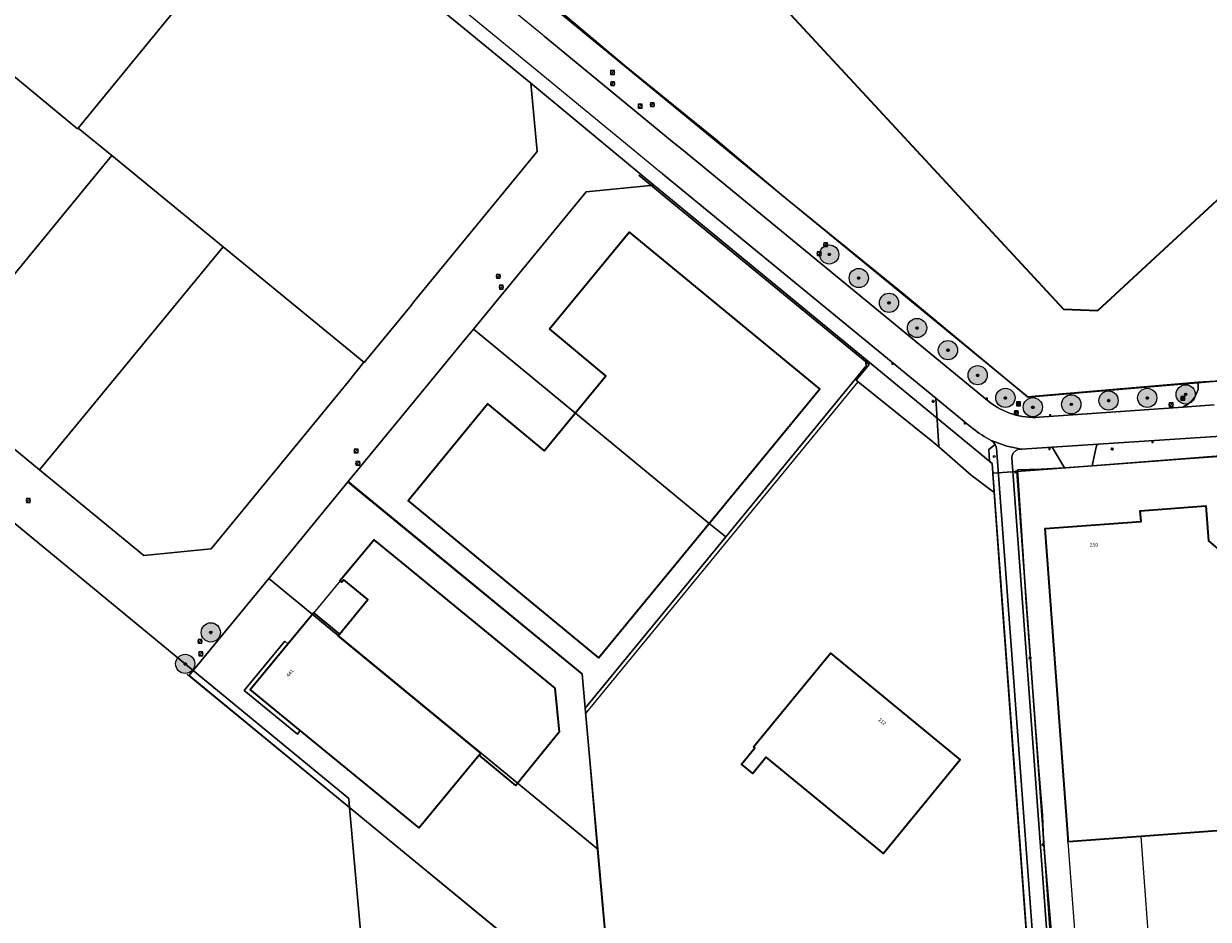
# Model space of a CAD drawing. Header units: metres. Extents: x 163543 to 168130, y 402678 to 405437.
# Tile 28 of 256: x 163914 to 164161, y 403268 to 403455. Entities that reach past the tile are written whole.
import ezdxf
from ezdxf.enums import TextEntityAlignment as Align

# ---------------------------------------------------------------- set-up
doc = ezdxf.new("R2010")
doc.units = ezdxf.units.M
doc.layers.get('0').update_dxf_attribs({"lineweight": 25})
for name, color, linetype, lineweight in [('X-CA190022.004-UO-BGT_Ondergrond$0$GE_201_SHDHek_Lijn_GEM', 253, 'X-CA190022.004-UO-BGT_Ondergrond$0$Hekwerk', 9), ('X-CA190022.004-UO-BGT_Ondergrond$0$GE_314_WGDRijbaanLokaleweg_Vlak_GEM', 253, 'Continuous', 9), ('X-CA190022.004-UO-BGT_Ondergrond$0$GE_316_WGDFietspad_Vlak_GEM', 253, 'Continuous', 9), ('X-CA190022.004-UO-BGT_Ondergrond$0$GE_322_WGDInrit_Vlak_GEM', 253, 'Continuous', 9), ('X-CA190022.004-UO-BGT_Ondergrond$0$GE_367_OWGBerm_groenvoorziening_grasenk_GEM', 253, 'Continuous', 9), ('X-CA190022.004-UO-BGT_Ondergrond$0$GE_401_OTDErf_Vlak_GEM', 253, 'Continuous', 9), ('X-CA190022.004-UO-BGT_Ondergrond$0$GE_4502_GBKN_Huisnummer_Lijn_GEM', 7, 'Continuous', 9), ('X-CA190022.004-UO-BGT_Ondergrond$0$GE_601_PNDgrondvlakpand_Vlak_MV_GEM', 34, 'Continuous', 35), ('X-CA190022.004-UO-BGT_Ondergrond$0$GE_612_PanddeelOnderbouwOverbouw_Vlak_GEM', 253, 'Continuous', 9), ('X-CA190022.004-UO-BGT_Ondergrond$0$GE_613_PanddeelOnderbouwOverbouw_Lijn_GEM', 253, 'Continuous', 9), ('X-CA190022.004-UO-BGT_Ondergrond$0$GE_632_GBILuifel_Inrichtend_Vlak_GEM', 253, 'Continuous', 9), ('X-CA190022.004-UO-BGT_Ondergrond$0$GE_814_BRDVerkeersbord_Punt_GEM', 253, 'Continuous', 9), ('X-CA190022.004-UO-BGT_Ondergrond$0$GE_861_PALLichtmast_Punt_GEM', 253, 'Continuous', 9), ('X-CA190022.004-UO-BGT_Ondergrond$0$GE_885_PutInspectieofRioolput_Punt_GEM', 253, 'Continuous', 9), ('X-CA190022.004-UO-BGT_Ondergrond$0$GE_886_PutKolk_Punt_GEM', 253, 'Continuous', 9), ('X-CA190022.004-UO-BGT_Ondergrond$0$N-WE-RI-PUT_INSPECTIE-S', 253, 'Continuous', 9), ('X-CA190022.004-UO-KAD_Percelen$0$B-WE-KG-GRENS_PERCEEL-GV', 150, 'Continuous', 9), ('X-CA190022.004-UO-WHM_Riolering gemeente_NLCS_v0.1$0$B-WE-RI-PUT-S', 214, 'Continuous', 15)]:
    doc.layers.add(name, color=color, linetype=linetype, lineweight=lineweight)
doc.layers.add('X-CA190022.004-UO-DWM_Beplanting$0$B-WE-GR-BOOM-S AFKOMSTIG UIT BOMENBESTAND GEMEENTE', color=252, linetype='Continuous')
doc.layers.add('X-CA190022.004-UO-DWM_Beplanting$0$N-GV-GR-GRAS-A-200', color=7, linetype='Continuous')
doc.styles.add('X-CA190022.004-UO-BGT_Ondergrond$0$BGT_NAR', font='arial.ttf', dxfattribs={"height": 1})
doc.styles.add('X-CA190022.004-UO-BGT_Ondergrond$0$NLCS-ISO', font='NLCS-ISO.ttf')
doc.linetypes.add('X-CA190022.004-UO-BGT_Ondergrond$0$Hekwerk', pattern='A,5,-1.5,[2,dgnlstyle-Veghel.shx,S=0.007937,R=0,X=0,Y=0],-1.5', length=8)

# ---------------------------------------------------------------- blocks, each defined once
blk = doc.blocks.new('X-CA190022.004-UO-BGT_Ondergrond$0$SRI-KOLK-SO')
at = {"color": 0, "linetype": 'ByBlock', "lineweight": 18}
blk.add_lwpolyline([(-1.125, -1.125), (1.125, -1.125), (1.125, 1.125), (-1.125, 1.125)], close=True, dxfattribs=at)
at = {"color": 0, "linetype": 'ByBlock', "lineweight": 18, "style": 'X-CA190022.004-UO-BGT_Ondergrond$0$NLCS-ISO'}
blk.add_text('k', height=1.5, dxfattribs=at).set_placement((0, 0), align=Align.MIDDLE_CENTER)
blk = doc.blocks.new('X-CA190022.004-UO-BGT_Ondergrond$0$IMGEOKolk')
at = {"xscale": 5, "yscale": 5, "zscale": 5}
blk.add_blockref('X-CA190022.004-UO-BGT_Ondergrond$0$SRI-KOLK-SO', (0, 0), dxfattribs=at)
blk = doc.blocks.new('X-CA190022.004-UO-BGT_Ondergrond$0$SIE-WEG_PAAL_VERKEERSBORD-SO')
at = {"linetype": 'ByBlock', "lineweight": 18}
blk.add_circle((0, 0), 1.5, dxfattribs=at)
at = {"linetype": 'ByBlock', "lineweight": 18, "style": 'X-CA190022.004-UO-BGT_Ondergrond$0$NLCS-ISO'}
blk.add_text('vb', height=1.5, dxfattribs=at).set_placement((0, 0.1), align=Align.MIDDLE_CENTER)
blk = doc.blocks.new('X-CA190022.004-UO-BGT_Ondergrond$0$IMGEOVerkeersbord')
at = {"xscale": 5, "yscale": 5, "zscale": 5}
blk.add_blockref('X-CA190022.004-UO-BGT_Ondergrond$0$SIE-WEG_PAAL_VERKEERSBORD-SO', (0, 0), dxfattribs=at)
blk = doc.blocks.new('X-CA190022.004-UO-BGT_Ondergrond$0$N-SIE-WEG_LICHTMAST-SO')
h = blk.add_hatch(color=256)
h.paths.add_polyline_path([(1.2, 0.5, 0.658505), (-1.2, 0.5)])
h.paths.add_polyline_path([(-1.2, -0.5, 0.658505), (1.2, -0.5)])
at = {"flags": 128}
for points in [[(-2.2, 1.3), (-1.1, 0.6)], [(-1.2, 0.5), (1.2, 0.5)], [(0, 1.3), (0, 2.5)], [(1.1, 0.6), (2.2, 1.3)], [(-2.2, -1.3), (-1.1, -0.6)], [(-1.2, -0.5), (1.2, -0.5)], [(0, -1.3), (0, -2.5)], [(2.2, -1.3), (1.1, -0.6)]]:
    blk.add_lwpolyline(points, dxfattribs=at)
at = {"ltscale": 0.5}
blk.add_circle((0, 0), 1.27, dxfattribs=at)
at = {"style": 'X-CA190022.004-UO-BGT_Ondergrond$0$NLCS-ISO'}
blk.add_attdef('TYPE', text='', height=1.8, dxfattribs=at).set_placement((0, 2.5), align=Align.BOTTOM_CENTER)
blk = doc.blocks.new('X-CA190022.004-UO-BGT_Ondergrond$0$IMGEOLichtmastpaal')
at = {"xscale": 5, "yscale": 5, "zscale": 5}
blk.add_blockref('X-CA190022.004-UO-BGT_Ondergrond$0$N-SIE-WEG_LICHTMAST-SO', (0, 6.4), dxfattribs=at)
blk = doc.blocks.new('X-CA190022.004-UO-BGT_Ondergrond$0$SRI-PUT_INSPECTIEPUT_RIOOLPUT-SO')
at = {"color": 0, "linetype": 'ByBlock', "lineweight": 18}
blk.add_lwpolyline([(-1.12, -1.12), (1.12, -1.12), (1.12, 1.12), (-1.12, 1.12)], close=True, dxfattribs=at)
at = {"color": 0, "linetype": 'ByBlock', "lineweight": 18, "style": 'X-CA190022.004-UO-BGT_Ondergrond$0$NLCS-ISO'}
blk.add_text('r', height=1.5, dxfattribs=at).set_placement((0, 0.28), align=Align.MIDDLE_CENTER)
blk = doc.blocks.new('X-CA190022.004-UO-BGT_Ondergrond$0$IMGEOInspectierioolput')
at = {"layer": 'X-CA190022.004-UO-BGT_Ondergrond$0$N-WE-RI-PUT_INSPECTIE-S', "xscale": 10, "yscale": 10, "zscale": 10}
blk.add_blockref('X-CA190022.004-UO-BGT_Ondergrond$0$SRI-PUT_INSPECTIEPUT_RIOOLPUT-SO', (0, 0), dxfattribs=at)
blk = doc.blocks.new('X-CA190022.004-UO-WHM_Riolering gemeente_NLCS_v0.1$0$B-SRI-PUT_BETON-SO')
blk.add_line((-1.4, -1.4), (1.4, 1.4))
at = {"lineweight": -3, "flags": 128}
blk.add_lwpolyline([(2, -2), (2, 2), (-2, 2), (-2, -2)], close=True, dxfattribs=at)
at = {"lineweight": -3}
blk.add_circle((0, 0), 2, dxfattribs=at)
blk = doc.blocks.new('X-CA190022.004-UO-DWM_Beplanting$0$SGR-BOOM_01-SO')
at = {"linetype": 'ByBlock', "lineweight": 18}
h = blk.add_hatch(color=0, dxfattribs=at)
h.dxf.hatch_style = 1
edge = h.paths.add_edge_path()
edge.add_arc((0, 0), 0.25, 0, 360)
at = {"color": 0, "linetype": 'ByBlock', "lineweight": 18}
for radius in [2, 0.25]:
    blk.add_circle((0, 0), radius, dxfattribs=at)
blk = doc.blocks.new('X-CA190022.004-UO-DWM_Beplanting$0$IMGEOBoom')
at = {"transparency": 33554457}
h = blk.add_hatch(color=256, dxfattribs=at)
h.dxf.hatch_style = 1
edge = h.paths.add_edge_path()
edge.add_arc((0, 0), 100, 0, 360)
edge = h.paths.add_edge_path(flags=17)
edge.add_arc((0, 0), 12.5, 0, 360)
h = blk.add_hatch()
h.set_pattern_fill('ANGLE', color=256)
h.set_pattern_definition([(0, (0, 0), (0, 6.985), [5.08, -1.905]), (90, (0, 0), (-6.985, 4e-16), [5.08, -1.905])])
edge = h.paths.add_edge_path(flags=17)
edge.add_arc((0, 0), 12.5, 0, 360)
at = {"layer": 'X-CA190022.004-UO-DWM_Beplanting$0$N-GV-GR-GRAS-A-200'}
h = blk.add_hatch(color=256, dxfattribs=at)
h.dxf.hatch_style = 1
edge = h.paths.add_edge_path(flags=17)
edge.add_arc((0, 0), 12.5, 0, 360)
at = {"xscale": 50, "yscale": 50, "zscale": 50}
blk.add_blockref('X-CA190022.004-UO-DWM_Beplanting$0$SGR-BOOM_01-SO', (0, 0), dxfattribs=at)

msp = doc.modelspace()

# ---------------------------------------------------------------- linework, layer by layer
at = {"layer": 'X-CA190022.004-UO-BGT_Ondergrond$0$GE_201_SHDHek_Lijn_GEM'}
for p, q in [((164097.455, 403398.262), (164123.182, 403376.894)), ((164031.24, 403310.978), (164087.94, 403380.063)), ((164103.497, 403367.545), (164087.94, 403380.063)), ((164123.182, 403376.894), (164158.685, 403379.957)), ((164158.685, 403379.957), (164164.703, 403380.325)), ((164104.717, 403366.487), (164103.497, 403367.545)), ((164111.487, 403360.613), (164104.717, 403366.487)), ((164125.986, 403361.882), (164121.104, 403361.734)), ((164121.104, 403361.734), (164122.917, 403334.219)), ((164130.885, 403362.181), (164125.986, 403361.882)), ((164115.674, 403357.456), (164111.487, 403360.613)), ((163982, 403359.062), (164030.415, 403319.289)), ((164116.235, 403357.093), (164115.674, 403357.456)), ((164117.657, 403337.683), (164116.235, 403357.093)), ((164118.898, 403320.745), (164117.657, 403337.683)), ((164122.917, 403334.219), (164124.72, 403310.119)), ((164120.158, 403303.545), (164118.898, 403320.745)), ((163980.6, 403292.695), (163948.331, 403319.167)), ((164030.415, 403319.289), (164031.222, 403311.19)), ((164031.222, 403311.19), (164031.24, 403310.978)), ((164031.24, 403310.978), (164033.652, 403282.776)), ((164124.72, 403310.119), (164125.566, 403299.069)), ((164121.05, 403291.365), (164120.158, 403303.545)), ((164125.566, 403299.069), (164126.307, 403289.989)), ((163982.024, 403291.527), (163980.6, 403292.695)), ((163999.618, 403277.094), (163982.024, 403291.527)), ((164122.43, 403272.523), (164121.05, 403291.365)), ((164126.307, 403289.989), (164126.524, 403284.482)), ((164033.652, 403282.776), (164036.848, 403246.646)), ((164126.524, 403284.482), (164128.805, 403257.478)), ((164036.848, 403246.646), (163999.618, 403277.094)), ((164123.405, 403259.221), (164122.43, 403272.523))]:
    msp.add_line(p, q, dxfattribs=at)
at = {"layer": 'X-CA190022.004-UO-BGT_Ondergrond$0$GE_314_WGDRijbaanLokaleweg_Vlak_GEM', "flags": 128}
for points in [[(164111.819, 403370.327), (164110.422, 403371.472), (164104.118, 403376.641), (164047.197, 403423.307), (164045.595, 403424.62), (164045.52, 403424.682), (164045.445, 403424.743), (164023.128, 403443.119), (163988.974, 403471.167), (163987.37, 403472.484), (163985.867, 403473.719), (163972.494, 403484.697), (163965.389, 403490.533), (163957.217, 403497.246), (163924.326, 403524.265), (163916.412, 403530.766), (163911.028, 403535.189), (163890.616, 403551.956), (163878.913, 403561.57), (163847.365, 403587.523)], [(163894.462, 403557.262), (163916.178, 403539.41), (163948.098, 403513.169), (163960.605, 403502.888), (163991.561, 403477.44), (163993.176, 403476.111), (163994.174, 403475.291), (163994.939, 403474.662), (163995.092, 403474.547), (163995.246, 403474.433), (164022.241, 403452.249), (164022.53, 403451.998), (164022.603, 403451.936), (164049.692, 403429.697), (164051.252, 403428.415), (164115.201, 403375.914)], [(164125.606, 403372.668), (164155.516, 403374.781), (164162.03, 403375.241)], [(164163.417, 403368.741), (164137.846, 403367.054), (164128.316, 403366.425), (164121.941, 403366.004), (164118.846, 403366.637), (164115.592, 403367.815)]]:
    msp.add_lwpolyline(points, dxfattribs=at)
at = {"layer": 'X-CA190022.004-UO-BGT_Ondergrond$0$GE_314_WGDRijbaanLokaleweg_Vlak_GEM'}
msp.add_arc((164124.597, 403387.734), 15.1, 231.51754, 273.83023, dxfattribs=at)
at = {"layer": 'X-CA190022.004-UO-BGT_Ondergrond$0$GE_314_WGDRijbaanLokaleweg_Vlak_GEM', "extrusion": (0, 0, -1)}
msp.add_arc((-164131.305, 403395.505), 31.838, 299.57298, 307.73704, dxfattribs=at)
at = {"layer": 'X-CA190022.004-UO-BGT_Ondergrond$0$GE_316_WGDFietspad_Vlak_GEM', "flags": 128}
for points in [[(164115.592, 403367.815), (164118.846, 403366.637), (164121.941, 403366.004), (164121.189, 403365.954)], [(164119.931, 403364.224), (164128.789, 403243.894), (164125.784, 403243.64), (164118.279, 403345.82), (164116.721, 403366.226)], [(164146.767, 403285.491), (164148.907, 403256.384), (164134.246, 403249.587), (164131.672, 403284.379), (164146.767, 403285.491)]]:
    msp.add_lwpolyline(points, dxfattribs=at)
at = {"layer": 'X-CA190022.004-UO-BGT_Ondergrond$0$GE_316_WGDFietspad_Vlak_GEM'}
for centre, radius, start, end in [((164114.57, 403365.896), 2.174, 30.73055, 61.96929), ((164114.562, 403365.888), 2.186, 8.90257, 30.80425), ((164121.676, 403364.277), 1.746, 106.20067, 181.75246)]:
    msp.add_arc(centre, radius, start, end, dxfattribs=at)
at = {"layer": 'X-CA190022.004-UO-BGT_Ondergrond$0$GE_322_WGDInrit_Vlak_GEM', "flags": 128}
for points in [[(164162.03, 403375.241), (164155.516, 403374.781), (164156.547, 403375.41), (164157.316, 403376.045), (164157.98, 403376.851), (164158.334, 403377.586), (164158.659, 403378.445), (164158.679, 403379.616), (164158.685, 403379.957), (164164.703, 403380.325), (164164.85, 403380.338), (164164.807, 403380.088), (164164.757, 403379.767), (164164.864, 403378.985), (164165.249, 403378.266)], [(164116.439, 403367.007), (164115.133, 403365.985), (164115.291, 403363.492), (164115.798, 403363.076), (164115.946, 403361.042), (164116.235, 403357.093), (164115.674, 403357.456), (164111.487, 403360.613), (164104.717, 403366.487), (164104.118, 403376.641), (164110.422, 403371.472), (164111.819, 403370.327)], [(164137.846, 403367.054), (164137.561, 403366.789), (164136.649, 403362.597), (164130.885, 403362.181), (164128.316, 403366.425), (164137.846, 403367.054)]]:
    msp.add_lwpolyline(points, dxfattribs=at)
at = {"layer": 'X-CA190022.004-UO-BGT_Ondergrond$0$GE_322_WGDInrit_Vlak_GEM'}
msp.add_arc((164131.305, 403395.505), 31.838, 232.26296, 240.42702, dxfattribs=at)
at = {"layer": 'X-CA190022.004-UO-BGT_Ondergrond$0$GE_322_WGDInrit_Vlak_GEM', "extrusion": (0, 0, -1)}
msp.add_arc((-164114.57, 403365.896), 2.174, 118.03071, 149.26945, dxfattribs=at)
at = {"layer": 'X-CA190022.004-UO-BGT_Ondergrond$0$GE_367_OWGBerm_groenvoorziening_grasenk_GEM', "flags": 128}
for points in [[(164021.873, 403474.21), (164023.405, 403475.629), (164024.929, 403477.04), (164052.619, 403502.676), (164054.291, 403500.864), (164034.327, 403482.449), (164023.302, 403472.06), (164023.438, 403459.209), (164039.689, 403445.569), (164058.254, 403430.48), (164072.428, 403418.573), (164097.455, 403398.262), (164123.182, 403376.894), (164158.685, 403379.957), (164158.679, 403379.616)], [(164115.201, 403375.914), (164051.252, 403428.415), (164049.692, 403429.697), (164022.603, 403451.936), (164022.53, 403451.998), (164022.241, 403452.249)], [(164047.197, 403423.307), (164104.118, 403376.641), (164104.717, 403366.487), (164103.497, 403367.545), (164087.94, 403380.063), (164087.549, 403380.377), (164090.25, 403383.661), (164046.847, 403419.257), (164042.305, 403423.024)], [(164158.679, 403379.616), (164158.659, 403378.445), (164158.334, 403377.586), (164157.98, 403376.851), (164157.316, 403376.045), (164156.547, 403375.41), (164155.516, 403374.781), (164125.606, 403372.668)], [(164123.405, 403259.221), (164122.43, 403272.523), (164121.05, 403291.365), (164120.158, 403303.545), (164118.898, 403320.745), (164117.657, 403337.683), (164116.235, 403357.093), (164115.946, 403361.042), (164115.798, 403363.076), (164115.291, 403363.492), (164115.133, 403365.985), (164116.439, 403367.007)], [(164163.417, 403368.741), (164169.481, 403365.131), (164136.649, 403362.597), (164137.561, 403366.789), (164137.846, 403367.054), (164163.417, 403368.741)], [(164116.721, 403366.226), (164118.279, 403345.82)], [(164131.021, 403231.356), (164130.211, 403235.024), (164128.863, 403243.9), (164128.789, 403243.894), (164119.931, 403364.224)], [(164121.189, 403365.954), (164121.941, 403366.004), (164128.316, 403366.425), (164130.885, 403362.181), (164125.986, 403361.882), (164121.104, 403361.734), (164122.917, 403334.219), (164124.72, 403310.119), (164125.566, 403299.069), (164126.307, 403289.989), (164126.524, 403284.482), (164128.805, 403257.478), (164129.577, 403245.132), (164130.346, 403241.79), (164158.219, 403255.139), (164171.084, 403263.999)], [(164118.279, 403345.82), (164125.784, 403243.64), (164125.354, 403243.604)]]:
    msp.add_lwpolyline(points, dxfattribs=at)
at = {"layer": 'X-CA190022.004-UO-BGT_Ondergrond$0$GE_367_OWGBerm_groenvoorziening_grasenk_GEM', "extrusion": (0, 0, -1)}
for centre, radius, start, end in [((-164124.597, 403387.734), 15.1, 266.16977, 308.48246), ((-164114.562, 403365.888), 2.186, 149.19575, 171.09743), ((-164121.676, 403364.277), 1.746, 358.24754, 73.79933)]:
    msp.add_arc(centre, radius, start, end, dxfattribs=at)
at = {"layer": 'X-CA190022.004-UO-BGT_Ondergrond$0$GE_401_OTDErf_Vlak_GEM', "flags": 128}
for points in [[(164137.741, 403394.779), (164130.705, 403395.048), (164066.082, 403464.885), (164077.251, 403475.219), (164084.048, 403467.893), (164105.835, 403488.05), (164099.021, 403495.354), (164128.618, 403522.754), (164135.39, 403515.429), (164150.027, 403528.929), (164204.428, 403470.152), (164188.006, 403454.921), (164194.788, 403447.578), (164137.741, 403394.779)], [(164164.703, 403380.325), (164158.685, 403379.957), (164123.182, 403376.894), (164097.455, 403398.262), (164072.428, 403418.573), (164058.254, 403430.48), (164039.689, 403445.569), (164023.438, 403459.209)], [(164042.305, 403423.024), (164046.847, 403419.257), (164090.25, 403383.661), (164087.549, 403380.377), (164087.94, 403380.063), (164103.497, 403367.545), (164104.717, 403366.487), (164111.487, 403360.613), (164115.674, 403357.456), (164116.235, 403357.093)], [(164023.689, 403391.045), (164040.285, 403411.149), (164079.984, 403378.527), (164034.013, 403322.656), (163994.284, 403355.357), (164010.823, 403375.436), (164022.581, 403365.677), (164035.423, 403381.273), (164023.689, 403391.045)], [(164171.084, 403263.999), (164158.219, 403255.139), (164130.346, 403241.79), (164129.577, 403245.132), (164128.805, 403257.478), (164126.524, 403284.482), (164126.307, 403289.989), (164125.566, 403299.069), (164124.72, 403310.119), (164122.917, 403334.219), (164121.104, 403361.734), (164125.986, 403361.882), (164130.885, 403362.181), (164136.649, 403362.597), (164169.481, 403365.131)], [(164116.235, 403357.093), (164117.657, 403337.683), (164118.898, 403320.745), (164120.158, 403303.545), (164121.05, 403291.365), (164122.43, 403272.523), (164123.405, 403259.221)], [(164186.863, 403288.439), (164146.767, 403285.491), (164148.907, 403256.384), (164134.246, 403249.587), (164131.672, 403284.379), (164131.618, 403285.109), (164126.845, 403349.528), (164146.794, 403350.965), (164146.65, 403353.244), (164160.316, 403354.248), (164160.834, 403346.968), (164163.141, 403345.04), (164170.389, 403345.532), (164170.987, 403337.746), (164183.122, 403338.64), (164183.49, 403333.654), (164186.863, 403288.439)], [(164009.099, 403302.365), (163996.591, 403287.27), (163971.837, 403307.504), (163961.416, 403316.022), (163969.288, 403325.568), (163974.597, 403332.006), (163980.007, 403327.559), (163985.909, 403334.78), (163980.93, 403338.836), (163980.526, 403338.352), (163980.088, 403338.718), (163980.567, 403339.291), (163982.02, 403341.029), (163982.066, 403340.983), (163987.177, 403347.189), (163992.849, 403342.547), (164024.853, 403316.354), (164025.722, 403307.165), (164016.987, 403296.422), (164016.707, 403296.078), (164009.099, 403302.365)], [(164066.178, 403304.143), (164082.163, 403323.601), (164109.186, 403301.4), (164093.201, 403281.943), (164068.828, 403301.966), (164066.028, 403298.559), (164063.649, 403300.514), (164066.448, 403303.921), (164066.178, 403304.143)]]:
    msp.add_lwpolyline(points, dxfattribs=at)
at = {"layer": 'X-CA190022.004-UO-BGT_Ondergrond$0$GE_601_PNDgrondvlakpand_Vlak_MV_GEM', "flags": 128}
for points in [[(164137.741, 403394.779), (164130.705, 403395.048), (164066.082, 403464.885), (164077.251, 403475.219), (164084.048, 403467.893), (164105.835, 403488.05), (164099.021, 403495.354), (164128.618, 403522.754), (164135.39, 403515.429), (164150.027, 403528.929), (164204.428, 403470.152), (164188.006, 403454.921), (164194.788, 403447.578), (164137.741, 403394.779)], [(164023.689, 403391.045), (164040.285, 403411.149), (164079.984, 403378.527), (164034.013, 403322.656), (163994.284, 403355.357), (164010.823, 403375.436), (164022.581, 403365.677), (164035.423, 403381.273), (164023.689, 403391.045)], [(164183.49, 403333.654), (164186.863, 403288.439), (164146.767, 403285.491), (164131.672, 403284.379), (164131.618, 403285.109), (164126.845, 403349.528), (164146.794, 403350.965), (164146.65, 403353.244), (164160.316, 403354.248), (164160.834, 403346.968), (164163.141, 403345.04), (164170.389, 403345.532), (164170.987, 403337.746), (164183.122, 403338.64), (164183.49, 403333.654)], [(163992.849, 403342.547), (164024.853, 403316.354), (164025.722, 403307.165), (164016.987, 403296.422), (164016.707, 403296.078), (164009.099, 403302.365), (164009.464, 403302.804), (163979.75, 403327.246), (163980.007, 403327.559), (163985.909, 403334.78), (163980.93, 403338.836), (163980.526, 403338.352), (163980.088, 403338.718), (163980.567, 403339.291), (163982.02, 403341.029), (163982.066, 403340.983), (163987.177, 403347.189), (163992.849, 403342.547)], [(163980.007, 403327.559), (163979.75, 403327.246), (164009.464, 403302.804), (164009.099, 403302.365), (163996.591, 403287.27), (163971.837, 403307.504), (163961.416, 403316.022), (163969.288, 403325.568), (163974.597, 403332.006), (163980.007, 403327.559)], [(164066.178, 403304.143), (164082.163, 403323.601), (164109.186, 403301.4), (164093.201, 403281.943), (164068.828, 403301.966), (164066.028, 403298.559), (164063.649, 403300.514), (164066.448, 403303.921), (164066.178, 403304.143)]]:
    msp.add_lwpolyline(points, dxfattribs=at)
at = {"layer": 'X-CA190022.004-UO-BGT_Ondergrond$0$GE_612_PanddeelOnderbouwOverbouw_Vlak_GEM', "flags": 128}
msp.add_lwpolyline([(163969.288, 403325.568), (163961.416, 403316.022), (163971.837, 403307.504), (163971.271, 403306.771), (163960.183, 403315.849), (163968.635, 403326.125), (163969.288, 403325.568)], dxfattribs=at)
at = {"layer": 'X-CA190022.004-UO-BGT_Ondergrond$0$GE_613_PanddeelOnderbouwOverbouw_Lijn_GEM'}
for p, q in [((163968.635, 403326.125), (163960.183, 403315.849)), ((163969.288, 403325.568), (163968.635, 403326.125)), ((163960.183, 403315.849), (163971.271, 403306.771)), ((163971.271, 403306.771), (163971.837, 403307.504))]:
    msp.add_line(p, q, dxfattribs=at)
at = {"layer": 'X-CA190022.004-UO-BGT_Ondergrond$0$GE_632_GBILuifel_Inrichtend_Vlak_GEM', "flags": 128}
msp.add_lwpolyline([(163974.692, 403331.928), (163980.205, 403338.62), (163980.526, 403338.352), (163980.93, 403338.836), (163985.909, 403334.78), (163980.007, 403327.559), (163974.692, 403331.928)], dxfattribs=at)
at = {"layer": 'X-CA190022.004-UO-KAD_Percelen$0$B-WE-KG-GRENS_PERCEEL-GV', "flags": 128}
for points in [[(164203.337, 403482.614), (164125.348, 403566.768), (164022.925, 403472.093), (164023.261, 403458.91), (164123.292, 403376.825), (164165.882, 403380.425), (164237.134, 403446.038)], [(163869.284, 403478.943), (163888.448, 403463.17), (163907.78, 403447.259), (163925.535, 403432.646), (163925.671, 403432.812), (163935.426, 403444.712), (163936.317, 403445.8), (163968.105, 403484.565), (163911.841, 403530.76), (163880.341, 403492.406)], [(164019.82, 403442.132), (163968.105, 403484.565), (163936.317, 403445.8), (163935.426, 403444.712), (163925.671, 403432.812), (163932.642, 403427.098), (163955.818, 403408.1), (163977.372, 403390.433), (163985.108, 403384.108), (163985.161, 403384.065), (163994.91, 403395.936), (163995.436, 403396.577), (164017.434, 403423.389), (164021.142, 403427.908)], [(163932.642, 403427.098), (163925.671, 403432.812), (163925.535, 403432.646), (163907.78, 403447.259), (163869.777, 403401.074), (163894.535, 403380.748), (163900.905, 403388.496), (163928.781, 403422.385)], [(163917.634, 403361.729), (163925.173, 403370.915), (163955.818, 403408.1), (163932.642, 403427.098), (163928.781, 403422.385), (163900.905, 403388.496), (163894.535, 403380.748)], [(164060.384, 403347.772), (164089.594, 403383.336), (164089.457, 403384.744), (164045.439, 403420.954), (164031.342, 403419.55), (164007.908, 403391.015), (164017.288, 403383.287), (164056.952, 403350.601)], [(163955.818, 403408.1), (163925.173, 403370.915), (163917.634, 403361.729), (163939.292, 403343.895), (163953.294, 403345.31), (163981.871, 403380.095), (163985.108, 403384.108), (163977.372, 403390.433)], [(164007.908, 403391.015), (164005.556, 403388.151), (163995.352, 403375.726), (163981.86, 403359.306), (164030.514, 403319.284), (164031.148, 403312.178), (164060.384, 403347.772), (164056.952, 403350.601), (164017.288, 403383.287)], [(164089.583, 403216.935), (164088.484, 403222.695), (164110.121, 403226.655), (164124.014, 403244.093), (164124.081, 403244.177), (164124.471, 403244.666), (164115.946, 403361.042), (164115.798, 403363.076), (164090.229, 403384.109), (164089.457, 403384.744), (164089.594, 403383.336), (164060.384, 403347.772), (164031.148, 403312.178), (164033.768, 403282.812), (164037.022, 403246.337), (164039.956, 403213.457), (164059.365, 403213.073), (164085, 403215.942)], [(163965.29, 403339.14), (164033.768, 403282.812), (164031.148, 403312.178), (164030.514, 403319.284), (163981.86, 403359.306)], [(163981.944, 403293.359), (163982.109, 403291.509), (164037.022, 403246.337), (164033.768, 403282.812), (163965.29, 403339.14), (163949.562, 403320)], [(163949.562, 403320), (163948.719, 403318.975), (163982.109, 403291.509), (163981.944, 403293.359)], [(163982.109, 403291.509), (163988.217, 403223.063), (164032.827, 403213.599), (164039.956, 403213.457), (164037.022, 403246.337)]]:
    msp.add_lwpolyline(points, close=True, dxfattribs=at)
for points in [[(164165.882, 403380.425), (164123.292, 403376.825), (164023.261, 403458.91), (163997.382, 403480.119), (163954.024, 403515.741), (163938.953, 403528.122), (163935.104, 403531.285), (163924.466, 403540.094)], [(163909.478, 403532.697), (163910.138, 403532.156), (163911.841, 403530.76), (163968.105, 403484.565), (164019.82, 403442.132), (164045.439, 403420.954), (164089.457, 403384.744), (164090.229, 403384.109)], [(163906.832, 403355.156), (163949.562, 403320), (163965.29, 403339.14), (163981.86, 403359.306), (163995.352, 403375.726), (164005.556, 403388.151), (164007.908, 403391.015), (164031.342, 403419.55), (164045.439, 403420.954), (164019.82, 403442.132), (164021.142, 403427.908), (164017.434, 403423.389), (163995.436, 403396.577), (163994.91, 403395.936), (163985.161, 403384.065), (163985.108, 403384.108), (163981.871, 403380.095), (163953.294, 403345.31), (163939.292, 403343.895), (163917.634, 403361.729), (163894.535, 403380.748)], [(164090.229, 403384.109), (164115.798, 403363.076), (164115.946, 403361.042), (164120.988, 403361.415), (164145.911, 403363.26), (164156.877, 403364.062), (164168.8, 403364.933)], [(164168.8, 403364.933), (164156.877, 403364.062), (164145.911, 403363.26), (164120.988, 403361.415), (164126.764, 403281.3), (164129.159, 403247.698), (164129.492, 403244.721), (164129.497, 403244.676), (164130.25, 403241.801), (164138.727, 403245.871), (164158.502, 403255.366), (164165.88, 403260.323)], [(164129.159, 403247.698), (164126.764, 403281.3), (164120.988, 403361.415), (164115.946, 403361.042), (164124.471, 403244.666)], [(163988.217, 403223.063), (163982.109, 403291.509), (163948.719, 403318.975), (163949.562, 403320), (163906.832, 403355.156)]]:
    msp.add_lwpolyline(points, dxfattribs=at)

# ---------------------------------------------------------------- block references
at = {"layer": 'X-CA190022.004-UO-BGT_Ondergrond$0$GE_814_BRDVerkeersbord_Punt_GEM', "xscale": 0.03, "yscale": 0.03, "zscale": 0.02}
msp.add_blockref('X-CA190022.004-UO-BGT_Ondergrond$0$IMGEOVerkeersbord', (164116.254, 403364.504), dxfattribs=at)
at = {"layer": 'X-CA190022.004-UO-BGT_Ondergrond$0$GE_861_PALLichtmast_Punt_GEM', "xscale": 0.025, "yscale": 0.025, "zscale": 0.025}
for p in [(164103.534, 403375.846), (164140.817, 403365.928), (164120.803, 403361.124), (164123.739, 403322.437), (164126.405, 403283.636)]:
    msp.add_blockref('X-CA190022.004-UO-BGT_Ondergrond$0$IMGEOLichtmastpaal', p, dxfattribs=at)
at = {"layer": 'X-CA190022.004-UO-BGT_Ondergrond$0$GE_885_PutInspectieofRioolput_Punt_GEM', "xscale": 0.025, "yscale": 0.025, "zscale": 0.025}
for p in [(164155.485, 403376.605), (164120.863, 403373.622), (164120.863, 403373.622), (164121.287, 403375.464), (164121.287, 403375.464)]:
    msp.add_blockref('X-CA190022.004-UO-BGT_Ondergrond$0$IMGEOInspectierioolput', p, dxfattribs=at)
at = {"layer": 'X-CA190022.004-UO-BGT_Ondergrond$0$GE_886_PutKolk_Punt_GEM', "xscale": 0.025, "yscale": 0.025, "zscale": 0.025}
for p in [(164095.074, 403383.847), (164114.701, 403376.477), (164110.161, 403371.472), (164127.915, 403373.041), (164149.218, 403367.569), (164127.744, 403366.092)]:
    msp.add_blockref('X-CA190022.004-UO-BGT_Ondergrond$0$IMGEOKolk', p, dxfattribs=at)
at = {"layer": 'X-CA190022.004-UO-DWM_Beplanting$0$B-WE-GR-BOOM-S AFKOMSTIG UIT BOMENBESTAND GEMEENTE', "xscale": 0.02, "yscale": 0.02, "zscale": 0.02}
for p in [(164081.925, 403406.535), (164088.073, 403401.626), (164094.364, 403396.471), (164100.2, 403391.238), (164106.623, 403386.628), (164112.808, 403381.414), (164156.097, 403377.425), (164118.578, 403376.698), (164124.283, 403374.755), (164132.284, 403375.353), (164140.047, 403376.152), (164148.086, 403376.703), (163953.247, 403327.925), (163947.926, 403321.375)]:
    msp.add_blockref('X-CA190022.004-UO-DWM_Beplanting$0$IMGEOBoom', p, dxfattribs=at)
at = {"layer": 'X-CA190022.004-UO-WHM_Riolering gemeente_NLCS_v0.1$0$B-WE-RI-PUT-S', "xscale": 0.2, "yscale": 0.2, "zscale": 0.2}
for p in [(164036.816, 403444.384), (164036.848, 403442.048), (164045.104, 403437.696), (164042.576, 403437.376), (164081.184, 403408.576), (164079.824, 403406.688), (164013.088, 403401.984), (164013.712, 403399.744), (164155.488, 403376.608), (164120.864, 403373.632), (164121.296, 403375.456), (164153.056, 403375.296), (163983.488, 403365.664), (163983.856, 403363.104), (163915.28, 403355.36), (163951.008, 403326.08), (163951.168, 403323.488)]:
    msp.add_blockref('X-CA190022.004-UO-WHM_Riolering gemeente_NLCS_v0.1$0$B-SRI-PUT_BETON-SO', p, dxfattribs=at)

# ---------------------------------------------------------------- texts
at = {"layer": 'X-CA190022.004-UO-BGT_Ondergrond$0$GE_4502_GBKN_Huisnummer_Lijn_GEM', "style": 'X-CA190022.004-UO-BGT_Ondergrond$0$BGT_NAR'}
for s, rotation, p in [('210', 4.1, (164137.005, 403346.123)), ('441', 50.8, (163969.703, 403319.455)), ('212', 320.6, (164092.966, 403309.386))]:
    msp.add_text(s, height=0.75, rotation=rotation, dxfattribs=at).set_placement(p, align=Align.MIDDLE_CENTER)

doc.saveas('drawing.dxf')
